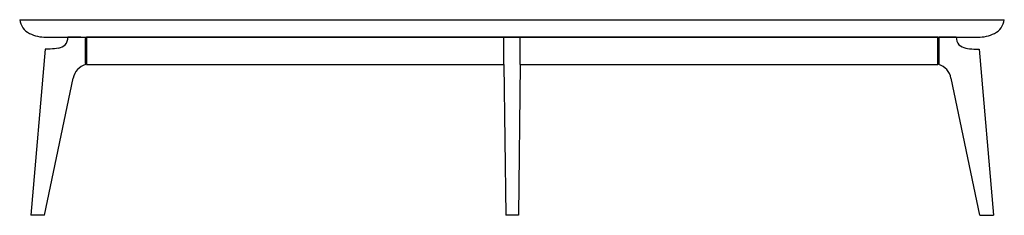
# Model space of a CAD drawing. Extents: x 210270 to 210450, y -203355 to -203319.
import ezdxf

# ---------------------------------------------------------------- set-up
doc = ezdxf.new("R2010")
doc.units = 0
doc.header["$LTSCALE"] = 10
doc.layers.add('GIORGETTI', color=29, linetype='CONTINUOUS')

msp = doc.modelspace()

# ---------------------------------------------------------------- linework, layer by layer
at = {"layer": 'GIORGETTI'}
for p, q in [((210270.19, -203318.97), (210450.19, -203318.97)), ((210275.03, -203322.17), (210445.36, -203322.17)), ((210279.02, -203322.17), (210282.21, -203322.17)), ((210281.37, -203322.17), (210279.02, -203322.17)), ((210282.21, -203322.17), (210282.21, -203327.17)), ((210282.21, -203322.37), (210282.21, -203326.97)), ((210282.21, -203322.37), (210282.21, -203326.97)), ((210282.21, -203326.97), (210282.21, -203322.37)), ((210282.21, -203322.37), (210282.41, -203322.37)), ((210282.41, -203322.17), (210282.41, -203327.17)), ((210282.41, -203327.17), (210282.41, -203322.17)), ((210282.41, -203322.17), (210282.41, -203327.17)), ((210438.01, -203322.17), (210282.41, -203322.17)), ((210282.41, -203326.97), (210282.41, -203322.37)), ((210361.71, -203322.17), (210358.71, -203322.17)), ((210358.71, -203327.17), (210358.71, -203322.17)), ((210361.71, -203327.17), (210361.71, -203322.17)), ((210438.01, -203322.17), (210438.01, -203327.17)), ((210438.01, -203327.17), (210438.01, -203322.17)), ((210438.01, -203322.17), (210438.01, -203327.17)), ((210438.01, -203326.97), (210438.01, -203322.37)), ((210438.21, -203322.37), (210438.01, -203322.37)), ((210441.4, -203322.17), (210438.21, -203322.17)), ((210438.21, -203322.17), (210438.21, -203327.17)), ((210438.21, -203322.37), (210438.21, -203326.97)), ((210438.21, -203322.37), (210438.21, -203326.97)), ((210438.21, -203322.37), (210438.21, -203326.97)), ((210438.21, -203326.97), (210438.21, -203322.37)), ((210439.06, -203322.17), (210441.41, -203322.17)), ((210274.83, -203324.32), (210272.21, -203354.67)), ((210275.79, -203324.32), (210274.83, -203324.32)), ((210444.64, -203324.32), (210445.59, -203324.32)), ((210445.59, -203324.32), (210448.21, -203354.67)), ((210282.21, -203326.97), (210282.41, -203326.97)), ((210282.41, -203327.17), (210358.71, -203327.17)), ((210358.71, -203327.17), (210359.05, -203354.67)), ((210361.71, -203327.17), (210361.38, -203354.67)), ((210361.71, -203327.17), (210438.01, -203327.17)), ((210438.21, -203326.97), (210438.01, -203326.97)), ((210274.71, -203354.67), (210279.98, -203329.63)), ((210445.72, -203354.67), (210440.45, -203329.63)), ((210274.71, -203354.67), (210272.21, -203354.67)), ((210273.46, -203354.67), (210272.21, -203354.67)), ((210361.38, -203354.67), (210359.05, -203354.67)), ((210445.72, -203354.67), (210448.21, -203354.67)), ((210446.96, -203354.67), (210448.21, -203354.67))]:
    msp.add_line(p, q, dxfattribs=at)
for points in [[(210282.21, -203322.72), (210282.21, -203326.62)], [(210438.21, -203322.72), (210438.21, -203326.62)]]:
    msp.add_lwpolyline(points, dxfattribs=at)
for centre, radius, start, end in [((210273.37, -203318.59), 3.2, 186.8236, 244.1511), ((210447.01, -203318.59), 3.2, 295.8489, 353.1764), ((210275.03, -203315.17), 7, 244.1511, 270), ((210276.93, -203322.22), 2.08, 320.0392, 1.2812), ((210443.49, -203322.22), 2.08, 178.7188, 219.9608), ((210445.36, -203315.17), 7, 270, 295.8489), ((210276.53, -203321.01), 3.24, 283.5775, 308.1795), ((210443.9, -203321.01), 3.24, 231.8205, 256.4225), ((210283.14, -203330.26), 3.23, 106.706, 168.6235), ((210437.28, -203330.26), 3.23, 11.3765, 73.294)]:
    msp.add_arc(centre, radius, start, end, dxfattribs=at)
at = {"layer": 'GIORGETTI', "extrusion": (0, 0, -1)}
msp.add_ellipse((210275.26, -203322.56), major_axis=(-3.74, 0.32), ratio=0.463921, start_param=4.100316, end_param=4.532327, dxfattribs=at)
at = {"layer": 'GIORGETTI'}
msp.add_ellipse((210445.16, -203322.56), major_axis=(3.74, 0.32), ratio=0.463921, start_param=4.100316, end_param=4.532327, dxfattribs=at)

doc.saveas('drawing.dxf')
